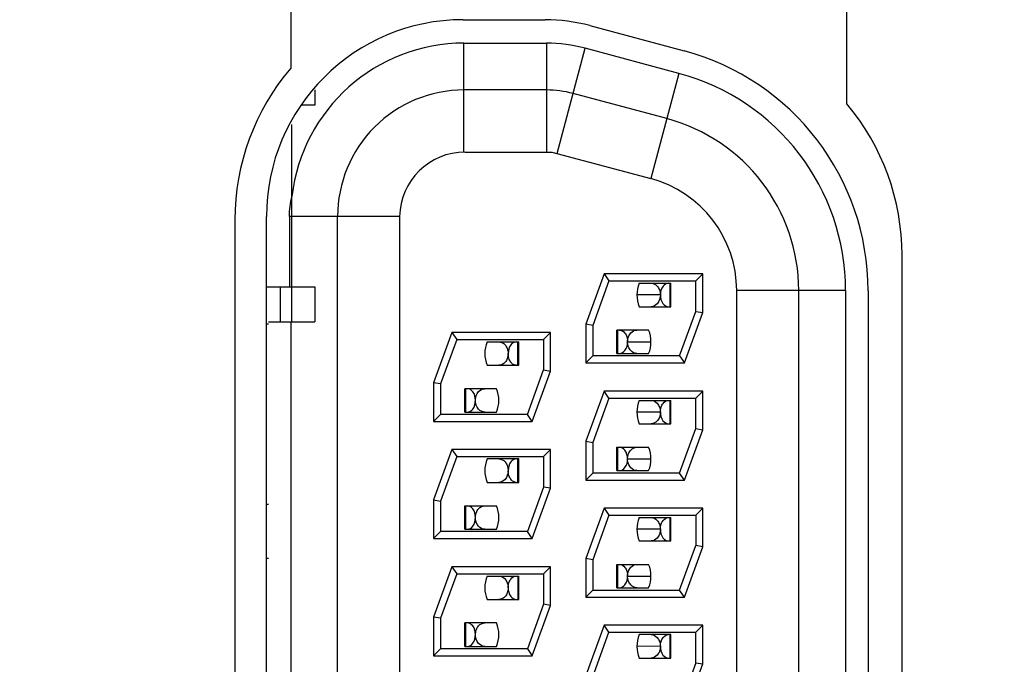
# Model space of a CAD drawing. Header units: inches. Extents: x 0 to 34, y 0 to 22.
# Tile 7 of 35: x 3.917 to 4.338, y 11.204 to 11.479. Entities that reach past the tile are written whole.
import ezdxf

# ---------------------------------------------------------------- set-up
doc = ezdxf.new("R2010")
doc.units = ezdxf.units.IN
doc.header["$LTSCALE"] = 1.87
doc.header["$MEASUREMENT"] = 0
doc.layers.get('0').update_dxf_attribs({"linetype": 'CONTINUOUS'})
for name, color, linetype in [('02___PRT_ALL_AXES', 7, 'CONTINUOUS'), ('DETAIL', 7, 'CONTINUOUS'), ('DIMENSIONS', 7, 'CONTINUOUS')]:
    doc.layers.add(name, color=color, linetype=linetype)
doc.styles.get("Standard").update_dxf_attribs({"font": 'txt', "width": 0.8})
doc.dimstyles.new('DIMSTYLE_1', dxfattribs={"dimtxt": 0.125, "dimasz": 0.18, "dimexe": 0.125, "dimexo": 0.0625, "dimgap": 0.09, "dimtad": 0, "dimtih": 1, "dimtoh": 1, "dimdec": 3, "dimzin": 4, "dimdsep": 46, "dimtxsty": 'STANDARD', "dimblk": '_FILLED', "dimblk1": '_FILLED', "dimblk2": '_FILLED', "dimcen": 0.09, "dimadec": 0, "dimazin": 0, "dimtp": 0.005, "dimtm": 0.005, "dimtfac": 1, "dimtdec": 3, "dimtofl": 0, "dimtmove": 0, "dimatfit": 3, "dimldrblk": '_FILLED', "dimfxl": 1, "dimtolj": 1, "dimtzin": 4, "dimarcsym": 0})
doc.dimstyles.get("Standard").update_dxf_attribs({"dimtxt": 0.125, "dimasz": 0.18, "dimexe": 0.125, "dimexo": 0.0625, "dimgap": 0.09, "dimtad": 0, "dimtih": 1, "dimtoh": 1, "dimdec": 3, "dimzin": 4, "dimdsep": 46, "dimtxsty": 'STANDARD', "dimblk": '_FILLED', "dimblk1": '_FILLED', "dimblk2": '_FILLED', "dimcen": 0.09, "dimadec": 0, "dimazin": 0, "dimtol": 1, "dimtp": 0.01, "dimtm": 0.01, "dimtfac": 1, "dimtdec": 3, "dimtofl": 0, "dimtmove": 0, "dimatfit": 3, "dimldrblk": '_FILLED', "dimfxl": 1, "dimtolj": 1, "dimtzin": 4, "dimarcsym": 0})

# ---------------------------------------------------------------- blocks, each defined once
blk = doc.blocks.new('*D10')
at = {"layer": 'DIMENSIONS', "color": 2, "linetype": 'CONTINUOUS'}
blk.add_line((4.3301611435, 14.8657768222), (2.9124703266, 14.8657768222), dxfattribs=at)
at = {"layer": 'DIMENSIONS', "color": 2, "linetype": 'CONTINUOUS', "insert": (2.5499703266, 14.9282768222), "char_height": 0.125, "width": 0.8, "attachment_point": 3, "line_spacing_factor": 0.9}
blk.add_mtext('6.267\\P[159.18]', dxfattribs=at)
blk = doc.blocks.new('_FILLED')
at = {"color": 0, "linetype": 'BYBLOCK'}
blk.add_solid([(0, 0), (-1, 0.1736111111), (-1, -0.1736111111)], dxfattribs=at)
blk = doc.blocks.new('*D11')
at = {"layer": 'DIMENSIONS', "color": 2, "linetype": 'CONTINUOUS'}
blk.add_line((4.3110361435, 16.2657768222), (2.9124703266, 16.2657768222), dxfattribs=at)
at = {"layer": 'DIMENSIONS', "color": 2, "linetype": 'CONTINUOUS', "insert": (2.5499703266, 16.3282768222), "char_height": 0.125, "width": 0.8, "attachment_point": 3, "line_spacing_factor": 0.9}
blk.add_mtext('7.667\\P[194.74]', dxfattribs=at)
blk = doc.blocks.new('*D12')
at = {"layer": 'DIMENSIONS', "color": 2, "linetype": 'CONTINUOUS'}
blk.add_line((4.1863076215, 18.6707768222), (5.4053076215, 18.6707768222), dxfattribs=at)
at = {"layer": 'DIMENSIONS', "color": 2, "linetype": 'CONTINUOUS', "insert": (5.4678076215, 18.7332768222), "char_height": 0.125, "width": 0.8, "attachment_point": 1, "line_spacing_factor": 0.9}
blk.add_mtext('10.072\\P[255.83]', dxfattribs=at)
blk = doc.blocks.new('*D14')
at = {"layer": 'DIMENSIONS', "color": 2, "linetype": 'CONTINUOUS'}
blk.add_line((4.0379576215, 15.5657768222), (2.9107025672, 15.5657768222), dxfattribs=at)
at = {"layer": 'DIMENSIONS', "color": 2, "linetype": 'CONTINUOUS', "insert": (2.5482025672, 15.6282768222), "char_height": 0.125, "width": 0.8, "attachment_point": 3, "line_spacing_factor": 0.9}
blk.add_mtext('6.967\\P[176.96]', dxfattribs=at)

msp = doc.modelspace()

# ---------------------------------------------------------------- linework, layer by layer
at = {"color": 7, "linetype": 'CONTINUOUS'}
for p, q in [((4.1068076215, 11.4792711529), (4.1418076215, 11.4792711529)), ((4.1609602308, 11.476749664), (4.2012424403, 11.4659560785)), ((4.1071777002, 11.4692711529), (4.1424129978, 11.4692711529)), ((4.1071777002, 11.4227665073), (4.1071777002, 11.4692711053)), ((4.1424129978, 11.4692711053), (4.1424129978, 11.4227709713)), ((4.1469422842, 11.4221746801), (4.1589773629, 11.4670902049)), ((4.1990243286, 11.456359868), (4.1589774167, 11.4670904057)), ((4.1990242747, 11.4563596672), (4.1869891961, 11.4114441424)), ((4.0435110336, 11.4493059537), (4.0435110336, 11.4427711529)), ((4.1424129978, 11.4492711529), (4.1071777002, 11.4492711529)), ((4.1938479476, 11.4370413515), (4.1538010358, 11.4477718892)), ((4.0435110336, 11.4427711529), (4.037895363, 11.4427711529)), ((4.0336777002, 11.3502711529), (4.0336777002, 11.4344935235)), ((4.1076777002, 11.4227711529), (4.1447169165, 11.4227711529)), ((4.1447169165, 11.4227711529), (4.186989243, 11.4114443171)), ((4.0228076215, 10.8832711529), (4.0228076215, 11.3952711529)), ((4.0796863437, 11.3952711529), (4.0326059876, 11.3952711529)), ((4.0326059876, 11.3952711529), (4.0326059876, 11.3652711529)), ((4.0531777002, 10.8832711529), (4.0531777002, 11.3952711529)), ((4.0796777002, 11.3947711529), (4.0796832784, 10.8832711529)), ((4.0796863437, 11.3952711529), (4.0796831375, 11.3947711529)), ((4.1669925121, 11.3707711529), (4.1591777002, 11.3493001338)), ((4.2091777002, 11.3707711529), (4.1669925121, 11.3707711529)), ((4.1669925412, 11.3707711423), (4.1690931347, 11.3677711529)), ((4.2091777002, 11.3707710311), (4.2061777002, 11.3677711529)), ((4.2091777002, 11.3542421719), (4.2091777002, 11.3707711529)), ((4.0228076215, 11.3652711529), (4.0435110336, 11.3652711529)), ((4.0286777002, 11.3652711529), (4.0286777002, 11.3502711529)), ((4.0435110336, 11.3652711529), (4.0435110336, 11.3502711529)), ((4.1690931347, 11.3677711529), (4.1621777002, 11.3487711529)), ((4.1690931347, 11.3677711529), (4.2061777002, 11.3677711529)), ((4.1820676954, 11.3667711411), (4.1956058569, 11.3667711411)), ((4.1951675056, 11.3667711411), (4.1951675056, 11.3567711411)), ((4.1956058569, 11.3567711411), (4.1956058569, 11.3667711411)), ((4.2061777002, 11.3547711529), (4.2061777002, 11.3677711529)), ((4.2701774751, 11.3636309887), (4.2236735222, 11.3636309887)), ((4.2236777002, 10.914911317), (4.2236777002, 11.3636309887)), ((4.2501777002, 10.914911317), (4.2501777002, 11.3636309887)), ((4.2701777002, 11.3636309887), (4.2701777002, 10.914911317)), ((4.2798076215, 11.3635679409), (4.2798076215, 10.9149743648)), ((4.1820673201, 11.3567711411), (4.1956058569, 11.3567711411)), ((4.1992622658, 11.3357711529), (4.2061777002, 11.3547711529)), ((4.2013628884, 11.3327711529), (4.2091777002, 11.3542421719)), ((4.2061777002, 11.3547711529), (4.2091776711, 11.3542421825)), ((4.0236777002, 11.3492768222), (4.0228076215, 11.3492768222)), ((4.0236777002, 11.3502711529), (4.0435110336, 11.3502711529)), ((4.0331777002, 11.3502711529), (4.0331777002, 10.9282711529)), ((4.1591777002, 11.3493001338), (4.1591777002, 11.3327711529)), ((4.1621777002, 11.3487711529), (4.1591777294, 11.3493001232)), ((4.1621777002, 11.3487711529), (4.1621777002, 11.3357711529)), ((4.1019925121, 11.3457711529), (4.0941777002, 11.3243001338)), ((4.1441777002, 11.3457711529), (4.1019925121, 11.3457711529)), ((4.1019925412, 11.3457711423), (4.1040931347, 11.3427711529)), ((4.1441777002, 11.3457710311), (4.1411777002, 11.3427711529)), ((4.1441777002, 11.3292421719), (4.1441777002, 11.3457711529)), ((4.1860618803, 11.3467711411), (4.1725233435, 11.3467711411)), ((4.1725233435, 11.3367711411), (4.1725233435, 11.3467711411)), ((4.1729616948, 11.3367711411), (4.1729616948, 11.3467711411)), ((4.1040931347, 11.3427711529), (4.0971777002, 11.3237711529)), ((4.1040931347, 11.3427711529), (4.1411777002, 11.3427711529)), ((4.1170676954, 11.3417711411), (4.1306058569, 11.3417711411)), ((4.1301675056, 11.3317711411), (4.1301675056, 11.3417711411)), ((4.1306058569, 11.3317711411), (4.1306058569, 11.3417711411)), ((4.1411777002, 11.3427711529), (4.1411777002, 11.3297711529)), ((4.1591777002, 11.3327712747), (4.1621777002, 11.3357711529)), ((4.1992622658, 11.3357711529), (4.1621777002, 11.3357711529)), ((4.1725233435, 11.3367711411), (4.1860615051, 11.3367711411)), ((4.1992622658, 11.3357711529), (4.2013628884, 11.3327712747)), ((4.1170673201, 11.3317711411), (4.1306058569, 11.3317711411)), ((4.1591777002, 11.3327711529), (4.2013628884, 11.3327711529)), ((4.1342622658, 11.3107711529), (4.1411777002, 11.3297711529)), ((4.1363628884, 11.3077711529), (4.1441777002, 11.3292421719)), ((4.1411777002, 11.3297711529), (4.1441776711, 11.3292421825)), ((4.0941777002, 11.3243001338), (4.0941777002, 11.3077711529)), ((4.0971777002, 11.3237711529), (4.0941777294, 11.3243001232)), ((4.0971777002, 11.3237711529), (4.0971777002, 11.3107711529)), ((4.1210618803, 11.3217711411), (4.1075233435, 11.3217711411)), ((4.1075233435, 11.3117711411), (4.1075233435, 11.3217711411)), ((4.1079616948, 11.3117711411), (4.1079616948, 11.3217711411)), ((4.1669925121, 11.3207711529), (4.1591777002, 11.2993001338)), ((4.2091777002, 11.3207711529), (4.1669925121, 11.3207711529)), ((4.1690931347, 11.3177711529), (4.1669925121, 11.3207710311)), ((4.2091777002, 11.3207710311), (4.2061777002, 11.3177711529)), ((4.2091777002, 11.3042421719), (4.2091777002, 11.3207711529)), ((4.1690931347, 11.3177711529), (4.1621777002, 11.2987711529)), ((4.1690931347, 11.3177711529), (4.2061777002, 11.3177711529)), ((4.1820676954, 11.3167711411), (4.1956058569, 11.3167711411)), ((4.1951675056, 11.3167711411), (4.1951675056, 11.3067711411)), ((4.1956058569, 11.3067711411), (4.1956058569, 11.3167711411)), ((4.2061777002, 11.3047711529), (4.2061777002, 11.3177711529)), ((4.0971777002, 11.3107711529), (4.0941776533, 11.3077711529)), ((4.1342622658, 11.3107711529), (4.0971777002, 11.3107711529)), ((4.1075233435, 11.3117711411), (4.1210615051, 11.3117711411)), ((4.1363628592, 11.3077711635), (4.1342622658, 11.3107711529)), ((4.0941777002, 11.3077711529), (4.1363628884, 11.3077711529)), ((4.1820673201, 11.3067711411), (4.1956058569, 11.3067711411)), ((4.1992622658, 11.2857711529), (4.2061777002, 11.3047711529)), ((4.2013628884, 11.2827711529), (4.2091777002, 11.3042421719)), ((4.2061777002, 11.3047711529), (4.2091776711, 11.3042421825)), ((4.1591776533, 11.2993001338), (4.1621777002, 11.2987711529)), ((4.1591777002, 11.2993001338), (4.1591777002, 11.2827711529)), ((4.1621777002, 11.2987711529), (4.1621777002, 11.2857711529)), ((4.1019925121, 11.2957711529), (4.0941777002, 11.2743001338)), ((4.1441777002, 11.2957711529), (4.1019925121, 11.2957711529)), ((4.1019925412, 11.2957711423), (4.1040931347, 11.2927711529)), ((4.1411777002, 11.2927711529), (4.1441777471, 11.2957711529)), ((4.1441777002, 11.2792421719), (4.1441777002, 11.2957711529)), ((4.1725233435, 11.2967711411), (4.1860618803, 11.2967711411)), ((4.1725233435, 11.2867711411), (4.1725233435, 11.2967711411)), ((4.1729616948, 11.2867711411), (4.1729616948, 11.2967711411)), ((4.1040931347, 11.2927711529), (4.0971777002, 11.2737711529)), ((4.1040931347, 11.2927711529), (4.1411777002, 11.2927711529)), ((4.1306058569, 11.2917711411), (4.1170676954, 11.2917711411)), ((4.1301675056, 11.2817711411), (4.1301675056, 11.2917711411)), ((4.1306058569, 11.2817711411), (4.1306058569, 11.2917711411)), ((4.1411777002, 11.2927711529), (4.1411777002, 11.2797711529)), ((4.1621777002, 11.2857711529), (4.1591776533, 11.2827711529)), ((4.1992622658, 11.2857711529), (4.1621777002, 11.2857711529)), ((4.1725233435, 11.2867711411), (4.1860615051, 11.2867711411)), ((4.2013628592, 11.2827711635), (4.1992622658, 11.2857711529)), ((4.1170673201, 11.2817711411), (4.1306058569, 11.2817711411)), ((4.1591777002, 11.2827711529), (4.2013628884, 11.2827711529)), ((4.1411777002, 11.2797711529), (4.1342622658, 11.2607711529)), ((4.1363628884, 11.2577711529), (4.1441777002, 11.2792421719)), ((4.1441777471, 11.2792421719), (4.1411777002, 11.2797711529)), ((4.0941776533, 11.2743001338), (4.0971777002, 11.2737711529)), ((4.0941777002, 11.2743001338), (4.0941777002, 11.2577711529)), ((4.0971777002, 11.2737711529), (4.0971777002, 11.2607711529)), ((4.0236777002, 11.2722768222), (4.0228076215, 11.2722768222)), ((4.1075233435, 11.2717711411), (4.1210618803, 11.2717711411)), ((4.1075233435, 11.2617711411), (4.1075233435, 11.2717711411)), ((4.1079616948, 11.2617711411), (4.1079616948, 11.2717711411)), ((4.1669925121, 11.2707711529), (4.1591777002, 11.2493001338)), ((4.2091777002, 11.2707711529), (4.1669925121, 11.2707711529)), ((4.1669925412, 11.2707711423), (4.1690931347, 11.2677711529)), ((4.2061777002, 11.2677711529), (4.2091777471, 11.2707711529)), ((4.2091777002, 11.2542421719), (4.2091777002, 11.2707711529)), ((4.1690931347, 11.2677711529), (4.1621777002, 11.2487711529)), ((4.1690931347, 11.2677711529), (4.2061777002, 11.2677711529)), ((4.1820676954, 11.2667711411), (4.1956058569, 11.2667711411)), ((4.1951675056, 11.2667711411), (4.1951675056, 11.2567711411)), ((4.1956058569, 11.2567711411), (4.1956058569, 11.2667711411)), ((4.2061777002, 11.2677711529), (4.2061777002, 11.2547711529)), ((4.0971777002, 11.2607711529), (4.0941776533, 11.2577711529)), ((4.1342622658, 11.2607711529), (4.0971777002, 11.2607711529)), ((4.1075233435, 11.2617711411), (4.1210615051, 11.2617711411)), ((4.1363628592, 11.2577711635), (4.1342622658, 11.2607711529)), ((4.0941777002, 11.2577711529), (4.1363628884, 11.2577711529)), ((4.1820673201, 11.2567711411), (4.1956058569, 11.2567711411)), ((4.1992622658, 11.2357711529), (4.2061777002, 11.2547711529)), ((4.2013628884, 11.2327711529), (4.2091777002, 11.2542421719)), ((4.2091777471, 11.2542421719), (4.2061777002, 11.2547711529)), ((4.0236777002, 11.2492768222), (4.0228076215, 11.2492768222)), ((4.1591777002, 11.2493001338), (4.1591777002, 11.2327711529)), ((4.1621777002, 11.2487711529), (4.1591777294, 11.2493001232)), ((4.1621777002, 11.2487711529), (4.1621777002, 11.2357711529)), ((4.1019925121, 11.2457711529), (4.0941777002, 11.2243001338)), ((4.1441777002, 11.2457711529), (4.1019925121, 11.2457711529)), ((4.1019925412, 11.2457711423), (4.1040931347, 11.2427711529)), ((4.1441777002, 11.2457710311), (4.1411777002, 11.2427711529)), ((4.1441777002, 11.2292421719), (4.1441777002, 11.2457711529)), ((4.1725233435, 11.2467711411), (4.1860618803, 11.2467711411)), ((4.1725233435, 11.2367711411), (4.1725233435, 11.2467711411)), ((4.1729616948, 11.2367711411), (4.1729616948, 11.2467711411)), ((4.1040931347, 11.2427711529), (4.0971777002, 11.2237711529)), ((4.1040931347, 11.2427711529), (4.1411777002, 11.2427711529)), ((4.1170676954, 11.2417711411), (4.1306058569, 11.2417711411)), ((4.1301675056, 11.2417711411), (4.1301675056, 11.2317711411)), ((4.1306058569, 11.2317711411), (4.1306058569, 11.2417711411)), ((4.1411777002, 11.2427711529), (4.1411777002, 11.2297711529)), ((4.1621777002, 11.2357711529), (4.1591776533, 11.2327711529)), ((4.1621777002, 11.2357711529), (4.1992622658, 11.2357711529)), ((4.1725233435, 11.2367711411), (4.1860615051, 11.2367711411)), ((4.2013628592, 11.2327711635), (4.1992622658, 11.2357711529)), ((4.1170673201, 11.2317711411), (4.1306058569, 11.2317711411)), ((4.1591777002, 11.2327711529), (4.2013628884, 11.2327711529)), ((4.1411777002, 11.2297711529), (4.1342622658, 11.2107711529)), ((4.1363628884, 11.2077711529), (4.1441777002, 11.2292421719)), ((4.1441777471, 11.2292421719), (4.1411777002, 11.2297711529)), ((4.0941777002, 11.2243001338), (4.0941777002, 11.2077711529)), ((4.0971777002, 11.2237711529), (4.0941777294, 11.2243001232)), ((4.0971777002, 11.2237711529), (4.0971777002, 11.2107711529)), ((4.1210618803, 11.2217711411), (4.1075233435, 11.2217711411)), ((4.1075233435, 11.2117711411), (4.1075233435, 11.2217711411)), ((4.1079616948, 11.2117711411), (4.1079616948, 11.2217711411)), ((4.1669925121, 11.2207711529), (4.1591777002, 11.1993001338)), ((4.2091777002, 11.2207711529), (4.1669925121, 11.2207711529)), ((4.1690931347, 11.2177711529), (4.1669925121, 11.2207710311)), ((4.2091777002, 11.2207710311), (4.2061777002, 11.2177711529)), ((4.2091777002, 11.2042421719), (4.2091777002, 11.2207711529)), ((4.1621777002, 11.1987711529), (4.1690931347, 11.2177711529)), ((4.1690931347, 11.2177711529), (4.2061777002, 11.2177711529)), ((4.1956058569, 11.2167711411), (4.1820676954, 11.2167711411)), ((4.1951675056, 11.2167711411), (4.1951675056, 11.2067711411)), ((4.1956058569, 11.2067711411), (4.1956058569, 11.2167711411)), ((4.2061777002, 11.2047711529), (4.2061777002, 11.2177711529)), ((4.0941777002, 11.2077712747), (4.0971777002, 11.2107711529)), ((4.1342622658, 11.2107711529), (4.0971777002, 11.2107711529)), ((4.1075233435, 11.2117711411), (4.1210615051, 11.2117711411)), ((4.1342622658, 11.2107711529), (4.1363628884, 11.2077712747)), ((4.0941777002, 11.2077711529), (4.1363628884, 11.2077711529)), ((4.1820673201, 11.2067711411), (4.1956058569, 11.2067711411)), ((4.2061777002, 11.2047711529), (4.1992622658, 11.1857711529)), ((4.2013628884, 11.1827711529), (4.2091777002, 11.2042421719)), ((4.2061777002, 11.2047711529), (4.2091776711, 11.2042421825))]:
    msp.add_line(p, q, dxfattribs=at)
at = {"color": 3, "linetype": 'CONTINUOUS'}
for p, q in [((4.1910644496, 11.3618032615), (4.181064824, 11.3617678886)), ((4.1770647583, 11.3418040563), (4.1870643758, 11.3417743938)), ((4.1910644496, 11.3118032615), (4.181064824, 11.3117678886)), ((4.1770647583, 11.2918040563), (4.1870643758, 11.2917743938)), ((4.1910644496, 11.2618032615), (4.181064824, 11.2617678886)), ((4.1770647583, 11.2418040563), (4.1870643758, 11.2417743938)), ((4.1910644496, 11.2118032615), (4.181064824, 11.2117678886))]:
    msp.add_line(p, q, dxfattribs=at)
at = {"color": 7, "linetype": 'CONTINUOUS'}
for centre, radius, start, end in [((4.1068076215, 11.3952711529), 0.084, 90, 180), ((4.1418076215, 11.4052711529), 0.074, 74.9999999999, 90), ((4.1071777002, 11.3952711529), 0.0739964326, 90, 173.3357449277), ((4.1424129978, 11.4052711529), 0.0639981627, 75, 90), ((4.1738076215, 11.3635679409), 0.106, 0, 74.9999999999), ((4.1741777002, 11.3636309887), 0.0959963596, 0, 75), ((4.1071777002, 11.3952711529), 0.054, 89.9992642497, 179.9993976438), ((4.1424129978, 11.4052711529), 0.044, 75, 90), ((4.1741777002, 11.3636309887), 0.076, 359.9995475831, 74.9998911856), ((4.1076777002, 11.3947711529), 0.028, 89.9999508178, 178.9766119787), ((4.1741777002, 11.3636309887), 0.0495, 359.9996301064, 74.9999566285), ((4.1940645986, 11.361770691), 0.013, 157.3779859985, 202.617715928), ((4.1740646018, 11.3417715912), 0.013, 337.3779859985, 22.617715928), ((4.1290645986, 11.336770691), 0.013, 157.3779859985, 202.617715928), ((4.1090646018, 11.3167715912), 0.013, 337.3779859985, 22.617715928), ((4.1940645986, 11.311770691), 0.013, 157.3779859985, 202.617715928), ((4.1740646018, 11.2917715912), 0.013, 337.3779859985, 22.617715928), ((4.1290645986, 11.286770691), 0.013, 157.3779859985, 202.617715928), ((4.1090646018, 11.2667715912), 0.013, 337.3779859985, 22.617715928), ((4.1940645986, 11.261770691), 0.013, 157.3779859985, 202.617715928), ((4.1740646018, 11.2417715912), 0.013, 337.3779859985, 22.617715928), ((4.1290645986, 11.236770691), 0.013, 157.3779859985, 202.617715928), ((4.1090646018, 11.2167715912), 0.013, 337.3779859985, 22.617715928), ((4.1940645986, 11.211770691), 0.013, 157.3779859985, 202.617715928)]:
    msp.add_arc(centre, radius, start, end, dxfattribs=at)
msp.add_open_spline([(4.0326059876, 11.3952711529), (4.0326059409, 11.3981559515), (4.0329792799, 11.4010599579), (4.0336777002, 11.4038589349)], degree=3, dxfattribs=at)
for points, knots in [([(4.1870725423, 11.3667711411), (4.1880451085, 11.3667711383), (4.1896885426, 11.3659472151), (4.1907740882, 11.3638674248), (4.1910608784, 11.3625248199), (4.1910644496, 11.3618032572)], [0, 0, 0, 0, 0.4201014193, 0.6883161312, 1, 1, 1, 1]), ([(4.194490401, 11.3667711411), (4.1936141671, 11.3667711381), (4.1915424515, 11.3653632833), (4.1910702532, 11.3630877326), (4.1910646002, 11.3618032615)], [0, 0, 0, 0, 0.4055291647, 1, 1, 1, 1]), ([(4.1910644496, 11.3618032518), (4.1910710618, 11.3604668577), (4.1903861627, 11.357979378), (4.1880517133, 11.3567711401), (4.1870720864, 11.3567711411)], [0, 0, 0, 0, 0.5770245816, 1, 1, 1, 1]), ([(4.1910646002, 11.3618032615), (4.1910588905, 11.3605056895), (4.1915225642, 11.3582065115), (4.1936074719, 11.35677114), (4.194490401, 11.3567711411)], [0, 0, 0, 0, 0.5950820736, 1, 1, 1, 1]), ([(4.1736387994, 11.3467711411), (4.1745125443, 11.3467711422), (4.1759667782, 11.3458114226), (4.1768330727, 11.3438085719), (4.1770614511, 11.3425019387), (4.1770646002, 11.3418040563)], [0, 0, 0, 0, 0.4015303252, 0.6792841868, 1, 1, 1, 1]), ([(4.1770647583, 11.3418040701), (4.1770685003, 11.3425255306), (4.1773555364, 11.3438678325), (4.178441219, 11.3459472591), (4.1800845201, 11.3467711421), (4.181057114, 11.3467711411)], [0, 0, 0, 0, 0.3116678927, 0.5798491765, 1, 1, 1, 1]), ([(4.1220725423, 11.3417711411), (4.1230451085, 11.3417711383), (4.1246885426, 11.3409472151), (4.1257740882, 11.3388674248), (4.1260608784, 11.3375248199), (4.1260644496, 11.3368032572)], [0, 0, 0, 0, 0.4201014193, 0.6883161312, 1, 1, 1, 1]), ([(4.129490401, 11.3417711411), (4.1286141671, 11.3417711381), (4.1265424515, 11.3403632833), (4.1260702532, 11.3380877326), (4.1260646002, 11.3368032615)], [0, 0, 0, 0, 0.4055291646, 1, 1, 1, 1]), ([(4.1736387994, 11.3367711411), (4.1745220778, 11.3367711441), (4.1766066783, 11.3382076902), (4.1770704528, 11.3405066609), (4.1770646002, 11.3418040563)], [0, 0, 0, 0, 0.4050459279, 1, 1, 1, 1]), ([(4.1810566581, 11.3367711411), (4.1800792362, 11.3367711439), (4.1784302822, 11.3376190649), (4.1773446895, 11.339716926), (4.1770609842, 11.3410759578), (4.1770647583, 11.3418040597)], [0, 0, 0, 0, 0.4188744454, 0.6879675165, 1, 1, 1, 1]), ([(4.1260644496, 11.3368032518), (4.1260680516, 11.3360752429), (4.1257839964, 11.3347165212), (4.124698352, 11.332618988), (4.123049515, 11.3317711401), (4.1220720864, 11.3317711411)], [0, 0, 0, 0, 0.3120205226, 0.5810847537, 1, 1, 1, 1]), ([(4.129490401, 11.3317711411), (4.1290733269, 11.3317711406), (4.1281492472, 11.3320118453), (4.1270363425, 11.3331210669), (4.1262844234, 11.3347839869), (4.126061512, 11.3361014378), (4.1260646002, 11.3368032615)], [0, 0, 0, 0, 0.1878622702, 0.4085706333, 0.683875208, 1, 1, 1, 1]), ([(4.1120646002, 11.3168040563), (4.1120588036, 11.3180886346), (4.1115866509, 11.3203642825), (4.1095147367, 11.3217711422), (4.1086387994, 11.3217711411)], [0, 0, 0, 0, 0.5945726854, 1, 1, 1, 1]), ([(4.1120647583, 11.3168040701), (4.1120685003, 11.3175255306), (4.1123555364, 11.3188678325), (4.113441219, 11.3209472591), (4.1150845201, 11.3217711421), (4.116057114, 11.3217711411)], [0, 0, 0, 0, 0.3116678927, 0.5798491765, 1, 1, 1, 1]), ([(4.1086387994, 11.3117711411), (4.1095220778, 11.3117711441), (4.1116066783, 11.3132076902), (4.1120704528, 11.3155066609), (4.1120646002, 11.3168040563)], [0, 0, 0, 0, 0.4050459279, 1, 1, 1, 1]), ([(4.1160566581, 11.3117711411), (4.1150768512, 11.3117711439), (4.1127423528, 11.3129799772), (4.1120578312, 11.3154676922), (4.1120647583, 11.3168040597)], [0, 0, 0, 0, 0.4230248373, 1, 1, 1, 1]), ([(4.1870725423, 11.3167711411), (4.1880451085, 11.3167711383), (4.1896885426, 11.3159472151), (4.1907740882, 11.3138674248), (4.1910608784, 11.3125248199), (4.1910644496, 11.3118032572)], [0, 0, 0, 0, 0.4201014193, 0.6883161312, 1, 1, 1, 1]), ([(4.1910646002, 11.3118032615), (4.1910676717, 11.3125011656), (4.1912961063, 11.3138078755), (4.1921621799, 11.315810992), (4.193616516, 11.3167711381), (4.194490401, 11.3167711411)], [0, 0, 0, 0, 0.3206942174, 0.5984446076, 1, 1, 1, 1]), ([(4.1910644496, 11.3118032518), (4.1910680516, 11.3110752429), (4.1907839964, 11.3097165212), (4.189698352, 11.307618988), (4.188049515, 11.3067711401), (4.1870720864, 11.3067711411)], [0, 0, 0, 0, 0.3120205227, 0.5810847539, 1, 1, 1, 1]), ([(4.1910646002, 11.3118032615), (4.1910588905, 11.3105056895), (4.1915225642, 11.3082065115), (4.1936074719, 11.30677114), (4.194490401, 11.3067711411)], [0, 0, 0, 0, 0.5950820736, 1, 1, 1, 1]), ([(4.1770646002, 11.2918040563), (4.1770588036, 11.2930886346), (4.1765866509, 11.2953642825), (4.1745147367, 11.2967711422), (4.1736387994, 11.2967711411)], [0, 0, 0, 0, 0.5945726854, 1, 1, 1, 1]), ([(4.1770647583, 11.2918040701), (4.1770685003, 11.2925255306), (4.1773555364, 11.2938678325), (4.178441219, 11.2959472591), (4.1800845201, 11.2967711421), (4.181057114, 11.2967711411)], [0, 0, 0, 0, 0.3116678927, 0.5798491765, 1, 1, 1, 1]), ([(4.1220725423, 11.2917711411), (4.1230451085, 11.2917711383), (4.1246885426, 11.2909472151), (4.1257740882, 11.2888674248), (4.1260608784, 11.2875248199), (4.1260644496, 11.2868032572)], [0, 0, 0, 0, 0.4201014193, 0.6883161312, 1, 1, 1, 1]), ([(4.129490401, 11.2917711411), (4.1286141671, 11.2917711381), (4.1265424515, 11.2903632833), (4.1260702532, 11.2880877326), (4.1260646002, 11.2868032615)], [0, 0, 0, 0, 0.4055291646, 1, 1, 1, 1]), ([(4.1736387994, 11.2867711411), (4.1745220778, 11.2867711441), (4.1766066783, 11.2882076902), (4.1770704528, 11.2905066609), (4.1770646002, 11.2918040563)], [0, 0, 0, 0, 0.4050459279, 1, 1, 1, 1]), ([(4.1810566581, 11.2867711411), (4.1800792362, 11.2867711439), (4.1784302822, 11.2876190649), (4.1773446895, 11.289716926), (4.1770609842, 11.2910759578), (4.1770647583, 11.2918040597)], [0, 0, 0, 0, 0.4188744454, 0.6879675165, 1, 1, 1, 1]), ([(4.1260644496, 11.2868032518), (4.1260680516, 11.2860752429), (4.1257839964, 11.2847165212), (4.124698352, 11.282618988), (4.123049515, 11.2817711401), (4.1220720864, 11.2817711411)], [0, 0, 0, 0, 0.3120205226, 0.5810847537, 1, 1, 1, 1]), ([(4.129490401, 11.2817711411), (4.1290733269, 11.2817711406), (4.1281492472, 11.2820118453), (4.1270363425, 11.2831210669), (4.1262844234, 11.2847839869), (4.126061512, 11.2861014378), (4.1260646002, 11.2868032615)], [0, 0, 0, 0, 0.1878622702, 0.4085706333, 0.683875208, 1, 1, 1, 1]), ([(4.1120646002, 11.2668040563), (4.1120588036, 11.2680886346), (4.1115866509, 11.2703642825), (4.1095147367, 11.2717711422), (4.1086387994, 11.2717711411)], [0, 0, 0, 0, 0.5945726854, 1, 1, 1, 1]), ([(4.1120647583, 11.2668040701), (4.1120685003, 11.2675255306), (4.1123555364, 11.2688678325), (4.113441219, 11.2709472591), (4.1150845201, 11.2717711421), (4.116057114, 11.2717711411)], [0, 0, 0, 0, 0.3116678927, 0.5798491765, 1, 1, 1, 1]), ([(4.1086387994, 11.2617711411), (4.1095220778, 11.2617711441), (4.1116066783, 11.2632076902), (4.1120704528, 11.2655066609), (4.1120646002, 11.2668040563)], [0, 0, 0, 0, 0.4050459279, 1, 1, 1, 1]), ([(4.1160566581, 11.2617711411), (4.1150768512, 11.2617711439), (4.1127423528, 11.2629799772), (4.1120578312, 11.2654676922), (4.1120647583, 11.2668040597)], [0, 0, 0, 0, 0.4230248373, 1, 1, 1, 1]), ([(4.1870725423, 11.2667711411), (4.1880451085, 11.2667711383), (4.1896885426, 11.2659472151), (4.1907740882, 11.2638674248), (4.1910608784, 11.2625248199), (4.1910644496, 11.2618032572)], [0, 0, 0, 0, 0.4201014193, 0.6883161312, 1, 1, 1, 1]), ([(4.1910646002, 11.2618032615), (4.1910676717, 11.2625011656), (4.1912961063, 11.2638078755), (4.1921621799, 11.265810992), (4.193616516, 11.2667711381), (4.194490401, 11.2667711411)], [0, 0, 0, 0, 0.3206942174, 0.5984446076, 1, 1, 1, 1]), ([(4.1910644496, 11.2618032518), (4.1910680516, 11.2610752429), (4.1907839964, 11.2597165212), (4.189698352, 11.257618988), (4.188049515, 11.2567711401), (4.1870720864, 11.2567711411)], [0, 0, 0, 0, 0.3120205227, 0.5810847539, 1, 1, 1, 1]), ([(4.1910646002, 11.2618032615), (4.1910588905, 11.2605056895), (4.1915225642, 11.2582065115), (4.1936074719, 11.25677114), (4.194490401, 11.2567711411)], [0, 0, 0, 0, 0.5950820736, 1, 1, 1, 1]), ([(4.1736387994, 11.2467711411), (4.1745125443, 11.2467711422), (4.1759667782, 11.2458114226), (4.1768330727, 11.2438085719), (4.1770614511, 11.2425019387), (4.1770646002, 11.2418040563)], [0, 0, 0, 0, 0.4015303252, 0.6792841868, 1, 1, 1, 1]), ([(4.1770647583, 11.2418040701), (4.1770685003, 11.2425255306), (4.1773555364, 11.2438678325), (4.178441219, 11.2459472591), (4.1800845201, 11.2467711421), (4.181057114, 11.2467711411)], [0, 0, 0, 0, 0.3116678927, 0.5798491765, 1, 1, 1, 1]), ([(4.1220725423, 11.2417711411), (4.1230451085, 11.2417711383), (4.1246885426, 11.2409472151), (4.1257740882, 11.2388674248), (4.1260608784, 11.2375248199), (4.1260644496, 11.2368032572)], [0, 0, 0, 0, 0.4201014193, 0.6883161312, 1, 1, 1, 1]), ([(4.1260646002, 11.2368032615), (4.1260676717, 11.2375011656), (4.1262961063, 11.2388078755), (4.1271621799, 11.240810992), (4.128616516, 11.2417711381), (4.129490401, 11.2417711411)], [0, 0, 0, 0, 0.3206942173, 0.5984446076, 1, 1, 1, 1]), ([(4.1736387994, 11.2367711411), (4.1745220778, 11.2367711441), (4.1766066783, 11.2382076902), (4.1770704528, 11.2405066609), (4.1770646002, 11.2418040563)], [0, 0, 0, 0, 0.4050459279, 1, 1, 1, 1]), ([(4.1810566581, 11.2367711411), (4.1800792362, 11.2367711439), (4.1784302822, 11.2376190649), (4.1773446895, 11.239716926), (4.1770609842, 11.2410759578), (4.1770647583, 11.2418040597)], [0, 0, 0, 0, 0.4188744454, 0.6879675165, 1, 1, 1, 1]), ([(4.1260644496, 11.2368032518), (4.1260680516, 11.2360752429), (4.1257839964, 11.2347165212), (4.124698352, 11.232618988), (4.123049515, 11.2317711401), (4.1220720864, 11.2317711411)], [0, 0, 0, 0, 0.3120205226, 0.5810847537, 1, 1, 1, 1]), ([(4.1260646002, 11.2368032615), (4.1260588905, 11.2355056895), (4.1265225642, 11.2332065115), (4.1286074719, 11.23177114), (4.129490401, 11.2317711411)], [0, 0, 0, 0, 0.5950820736, 1, 1, 1, 1]), ([(4.1120646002, 11.2168040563), (4.1120588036, 11.2180886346), (4.1115866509, 11.2203642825), (4.1095147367, 11.2217711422), (4.1086387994, 11.2217711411)], [0, 0, 0, 0, 0.5945726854, 1, 1, 1, 1]), ([(4.1120647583, 11.2168040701), (4.1120685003, 11.2175255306), (4.1123555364, 11.2188678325), (4.113441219, 11.2209472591), (4.1150845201, 11.2217711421), (4.116057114, 11.2217711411)], [0, 0, 0, 0, 0.3116678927, 0.5798491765, 1, 1, 1, 1]), ([(4.1086387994, 11.2117711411), (4.1095220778, 11.2117711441), (4.1116066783, 11.2132076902), (4.1120704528, 11.2155066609), (4.1120646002, 11.2168040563)], [0, 0, 0, 0, 0.4050459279, 1, 1, 1, 1]), ([(4.1160566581, 11.2117711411), (4.1150768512, 11.2117711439), (4.1127423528, 11.2129799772), (4.1120578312, 11.2154676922), (4.1120647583, 11.2168040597)], [0, 0, 0, 0, 0.4230248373, 1, 1, 1, 1]), ([(4.1870725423, 11.2167711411), (4.1880451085, 11.2167711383), (4.1896885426, 11.2159472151), (4.1907740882, 11.2138674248), (4.1910608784, 11.2125248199), (4.1910644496, 11.2118032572)], [0, 0, 0, 0, 0.4201014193, 0.6883161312, 1, 1, 1, 1]), ([(4.1910646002, 11.2118032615), (4.1910676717, 11.2125011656), (4.1912961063, 11.2138078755), (4.1921621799, 11.215810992), (4.193616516, 11.2167711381), (4.194490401, 11.2167711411)], [0, 0, 0, 0, 0.3206942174, 0.5984446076, 1, 1, 1, 1]), ([(4.1910644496, 11.2118032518), (4.1910680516, 11.2110752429), (4.1907839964, 11.2097165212), (4.189698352, 11.207618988), (4.188049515, 11.2067711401), (4.1870720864, 11.2067711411)], [0, 0, 0, 0, 0.3120205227, 0.5810847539, 1, 1, 1, 1]), ([(4.1910646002, 11.2118032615), (4.1910588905, 11.2105056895), (4.1915225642, 11.2082065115), (4.1936074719, 11.20677114), (4.194490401, 11.2067711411)], [0, 0, 0, 0, 0.5950820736, 1, 1, 1, 1])]:
    msp.add_open_spline(points, degree=3, knots=knots, dxfattribs=at)
at = {"layer": '02___PRT_ALL_AXES', "color": 7, "linetype": 'CONTINUOUS'}
for p, q in [((4.0331720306, 11.6142711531), (4.0331720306, 11.458610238)), ((4.2706777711, 11.4433337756), (4.2706777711, 11.6137768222)), ((4.0093076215, 11.3937768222), (4.0093076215, 10.8837768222)), ((4.2943076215, 10.8987768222), (4.2943076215, 11.3787768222))]:
    msp.add_line(p, q, dxfattribs=at)
for centre, start, end in [((4.1093076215, 11.3937768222), 139.5838780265, 180), ((4.1943076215, 11.3787768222), 0, 40.2083906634)]:
    msp.add_arc(centre, 0.1, start, end, dxfattribs=at)

# ---------------------------------------------------------------- dimensions: what is measured, and where the dimension line sits
at = {"layer": 'DIMENSIONS', "color": 2, "linetype": 'CONTINUOUS'}
for feature_location, offset, origin, picture, middle in [((4.1863076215, 18.6707768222), (1.2190000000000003, 0), (3.9438076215, 8.5987768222), '*D12', (5.8678076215, 18.5770268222)), ((4.3110361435, 16.2657768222), (-1.3985658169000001, 0), (4.1079111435, 8.5987768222), '*D11', (2.4499703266, 16.1720268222)), ((4.0379576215, 15.5657768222), (-1.1272550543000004, 0), (4.1004576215, 8.5987768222), '*D14', (2.4482025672, 15.4720268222)), ((4.3301611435, 14.8657768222), (-1.4176908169, 0), (4.1079111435, 8.5987768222), '*D10', (2.4499703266, 14.7720268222))]:
    dim = msp.add_ordinate_dim(feature_location=feature_location, offset=offset, dtype=0, origin=origin, dimstyle='DIMSTYLE_1', override={"dimtad": 1, "dimtih": 0, "dimtoh": 0}, dxfattribs=at)
    dim.commit()
    dim.dimension.update_dxf_attribs({"geometry": picture, "text_midpoint": middle})

# ---------------------------------------------------------------- leaders
at = {"layer": 'DETAIL', "color": 2, "linetype": 'CONTINUOUS'}
msp.add_leader([(4.2798076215, 11.1550309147), (5.4686005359, 11.6900017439), (5.6486005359, 11.6900017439)], dimstyle='STANDARD', override={"dimtad": 0}, dxfattribs=at)

doc.saveas('drawing.dxf')
